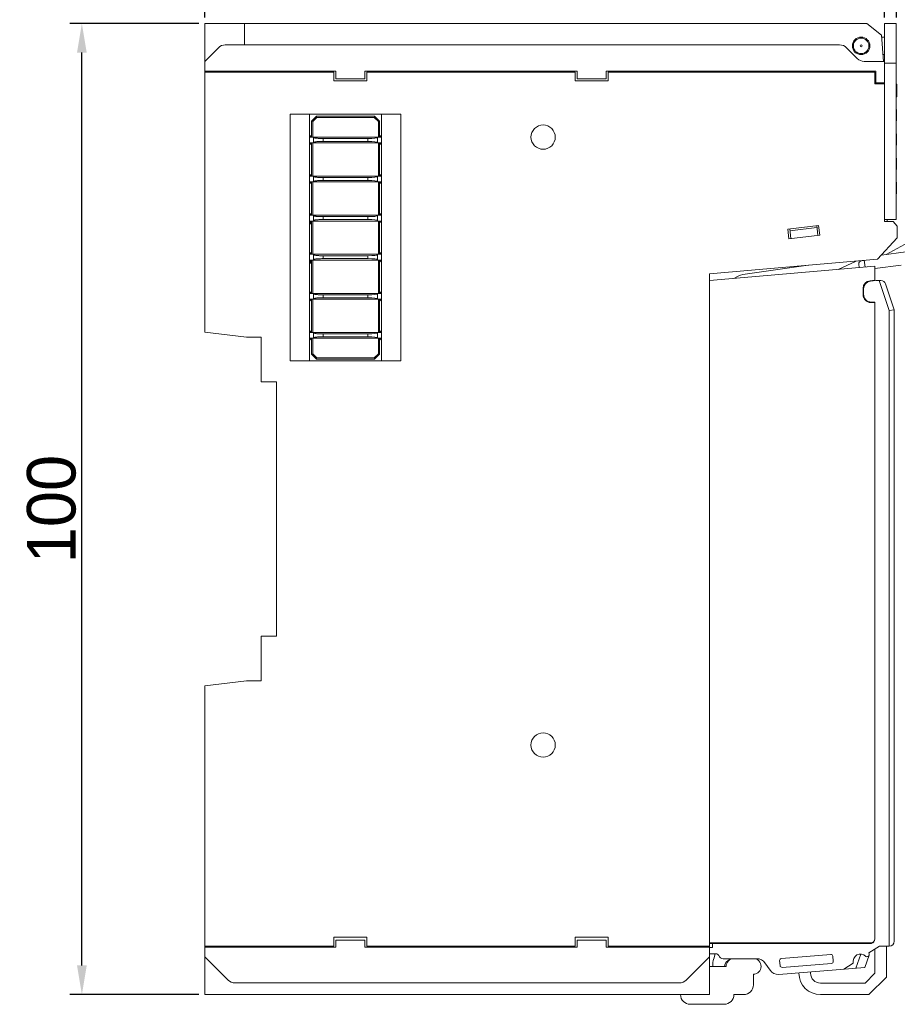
# Model space of a CAD drawing. Header units: inches. Extents: x -121 to 307, y -30 to 271.
# Tile 6 of 15: x -38 to 52, y 62 to 163. Entities that reach past the tile are written whole.
import ezdxf

# ---------------------------------------------------------------- set-up
doc = ezdxf.new("R2010")
doc.units = ezdxf.units.IN
doc.header["$LTSCALE"] = 23.1
doc.header["$MEASUREMENT"] = 0
doc.header["$PDSIZE"] = -5
doc.layers.get('0').update_dxf_attribs({"lineweight": 18})
doc.layers.get('Defpoints').update_dxf_attribs({"lineweight": 18})
for name, color, linetype, lineweight in [('1_27', 7, 'Continuous', 18), ('1_30_1_1', 7, 'Continuous', 18), ('1_39_1_1', 7, 'Continuous', 18), ('1_6', 7, 'Continuous', 18)]:
    doc.layers.add(name, color=color, linetype=linetype, lineweight=lineweight)
doc.styles.add('文字样式①', font='txt')
doc.dimstyles.new('标准样式（宋体）', dxfattribs={"dimtxt": 5, "dimasz": 3, "dimexe": 1.25, "dimexo": 0.625, "dimtad": 1, "dimtoh": 1, "dimdsep": 46, "dimtxsty": '文字样式①', "dimcen": 0, "dimdle": 6, "dimadec": 0, "dimazin": 0, "dimtfac": 1, "dimtofl": 0, "dimtmove": 0, "dimatfit": 3, "dimfxl": 0, "dimtolj": 1, "dimarcsym": 0})

# ---------------------------------------------------------------- blocks, each defined once
blk = doc.blocks.new('*D21')
at = {"color": 0, "lineweight": -2, "transparency": 16777216}
for p, q in [((-19.51, 162.56), (-32.79, 162.56)), ((-31.54, 65.56), (-31.54, 159.56)), ((-19.51, 62.56), (-32.79, 62.56))]:
    blk.add_line(p, q, dxfattribs=at)
at = {"color": 0, "lineweight": 13, "transparency": 16777216}
for points in [[(-32.04, 159.56), (-31.04, 159.56), (-31.54, 162.56)], [(-32.04, 65.56), (-31.04, 65.56), (-31.54, 62.56)]]:
    blk.add_solid(points, dxfattribs=at)
at = {"layer": 'Defpoints', "color": 0, "lineweight": 13, "transparency": 16777216}
for p in [(-31.54, 162.56), (-18.89, 162.56), (-18.89, 62.56)]:
    blk.add_point(p, dxfattribs=at)
at = {"color": 0, "lineweight": 13, "transparency": 16777216, "insert": (-34.66, 112.56), "char_height": 5, "attachment_point": 5, "rotation": 90, "style": '文字样式①'}
blk.add_mtext('\\A1;100', dxfattribs=at)
blk = doc.blocks.new('*D22')
at = {"color": 0, "lineweight": -2, "transparency": 16777216}
for p, q in [((-18.89, 163.18), (-18.89, 170.56)), ((51.11, 163.18), (51.11, 170.56)), ((-15.89, 169.31), (48.11, 169.31))]:
    blk.add_line(p, q, dxfattribs=at)
at = {"color": 0, "lineweight": 13, "transparency": 16777216}
for points in [[(-15.89, 169.81), (-15.89, 168.81), (-18.89, 169.31)], [(48.11, 169.81), (48.11, 168.81), (51.11, 169.31)]]:
    blk.add_solid(points, dxfattribs=at)
at = {"layer": 'Defpoints', "color": 0, "lineweight": 13, "transparency": 16777216}
for p in [(51.11, 169.31), (-18.89, 162.56), (51.11, 162.56)]:
    blk.add_point(p, dxfattribs=at)
at = {"color": 0, "lineweight": 13, "transparency": 16777216, "insert": (16.11, 172.44), "char_height": 5, "attachment_point": 5, "style": '文字样式①'}
blk.add_mtext('\\A1;70', dxfattribs=at)
blk = doc.blocks.new('*D23')
at = {"color": 0, "lineweight": -2, "transparency": 16777216}
for p, q in [((-18.89, 163.18), (-18.89, 180.63)), ((52.34, 163.18), (52.34, 180.63)), ((-15.89, 179.38), (49.34, 179.38))]:
    blk.add_line(p, q, dxfattribs=at)
at = {"color": 0, "lineweight": 13, "transparency": 16777216}
for points in [[(-15.89, 179.88), (-15.89, 178.88), (-18.89, 179.38)], [(49.34, 179.88), (49.34, 178.88), (52.34, 179.38)]]:
    blk.add_solid(points, dxfattribs=at)
at = {"layer": 'Defpoints', "color": 0, "lineweight": 13, "transparency": 16777216}
for p in [(52.34, 179.38), (-18.89, 162.56), (52.34, 162.56)]:
    blk.add_point(p, dxfattribs=at)
at = {"color": 0, "lineweight": 13, "transparency": 16777216, "insert": (16.73, 182.5), "char_height": 5, "width": 16.9832, "attachment_point": 5, "style": '文字样式①'}
blk.add_mtext('\\A1;71.2', dxfattribs=at)

msp = doc.modelspace()

# ---------------------------------------------------------------- linework, layer by layer
at = {"color": 7, "linetype": 'Continuous'}
for p, q in [((-18.887, 130.759), (-18.887, 162.559)), ((49.313, 162.559), (-18.887, 162.559)), ((-14.787, 160.359), (-14.787, 162.559)), ((50.813, 161.359), (49.313, 162.559)), ((51.113, 162.559), (51.113, 142.186)), ((52.313, 162.559), (51.113, 162.559)), ((52.313, 142.386), (52.313, 162.559)), ((50.813, 161.359), (51.032, 158.659)), ((52.313, 161.245), (52.338, 161.245)), ((52.338, 161.245), (52.313, 161.245)), ((52.338, 159.39), (52.338, 161.245)), ((46.499, 160.359), (-16.773, 160.359)), ((50.829, 161.159), (51.113, 161.159)), ((52.313, 161.021), (52.338, 161.021)), ((52.313, 160.518), (52.338, 160.518)), ((-17.48, 160.066), (-18.887, 158.659)), ((48.32, 158.952), (47.206, 160.066)), ((50.975, 159.359), (51.113, 159.359)), ((52.313, 160.036), (52.338, 160.036)), ((52.338, 159.79), (52.313, 159.79)), ((52.313, 159.771), (52.338, 159.771)), ((52.313, 159.759), (52.338, 159.759)), ((52.338, 159.613), (52.313, 159.613)), ((52.313, 159.589), (52.338, 159.589)), ((52.313, 159.528), (52.338, 159.528)), ((52.313, 159.507), (52.338, 159.507)), ((52.338, 159.423), (52.313, 159.423)), ((52.313, 159.39), (52.338, 159.39)), ((51.113, 158.659), (49.027, 158.659)), ((52.338, 158.459), (51.113, 158.459)), ((52.338, 158.259), (52.313, 158.259)), ((52.338, 158.259), (52.338, 158.459)), ((-5.387, 157.659), (-18.887, 157.659)), ((-18.887, 157.559), (-5.587, 157.559)), ((-9.587, 157.659), (-9.587, 157.559)), ((-7.137, 157.659), (-7.137, 157.559)), ((-5.587, 157.559), (-5.587, 156.659)), ((-5.387, 157.659), (-5.387, 156.859)), ((-2.387, 156.859), (-2.387, 157.659)), ((19.463, 157.659), (-2.387, 157.659)), ((-2.187, 157.559), (-2.187, 156.659)), ((-2.187, 157.559), (19.263, 157.559)), ((-1.637, 157.559), (-1.637, 157.659)), ((-1.437, 157.559), (-1.437, 157.659)), ((1.363, 157.659), (1.363, 157.559)), ((1.613, 157.659), (1.613, 157.559)), ((4.613, 157.659), (4.613, 157.559)), ((4.863, 157.659), (4.863, 157.559)), ((8.813, 157.659), (8.813, 157.559)), ((18.713, 157.659), (18.713, 157.559)), ((19.263, 157.559), (19.263, 156.659)), ((19.463, 157.659), (19.463, 156.859)), ((22.463, 156.859), (22.463, 157.659)), ((50.213, 157.659), (22.463, 157.659)), ((22.663, 157.559), (22.663, 156.659)), ((22.663, 157.559), (50.113, 157.559)), ((23.213, 157.559), (23.213, 157.659)), ((26.513, 157.559), (26.513, 157.659)), ((34.313, 157.559), (34.313, 157.659)), ((37.113, 157.659), (37.113, 157.559)), ((37.313, 157.659), (37.313, 157.559)), ((40.313, 157.659), (40.313, 157.559)), ((40.563, 157.559), (40.563, 157.659)), ((42.813, 157.659), (42.813, 157.559)), ((50.113, 157.559), (50.113, 156.359)), ((50.213, 156.359), (50.213, 157.659)), ((-5.587, 156.659), (-2.187, 156.659)), ((-5.387, 156.859), (-2.387, 156.859)), ((19.263, 156.659), (22.663, 156.659)), ((19.463, 156.859), (22.463, 156.859)), ((50.113, 157.059), (50.213, 157.059)), ((50.113, 156.359), (51.113, 156.359)), ((51.113, 156.459), (50.213, 156.459)), ((52.313, 156.331), (52.338, 156.331)), ((52.338, 155.006), (52.338, 156.331)), ((52.363, 156.313), (52.338, 156.313)), ((52.363, 156.313), (52.338, 156.313)), ((52.363, 156.312), (52.338, 156.312)), ((52.338, 156.31), (52.363, 156.31)), ((52.363, 156.31), (52.338, 156.31)), ((52.338, 156.199), (52.363, 156.199)), ((52.363, 154.997), (52.363, 156.313)), ((52.363, 156.297), (52.388, 156.297)), ((52.363, 156.265), (52.388, 156.265)), ((52.388, 156.297), (52.388, 154.997)), ((52.338, 156.041), (52.363, 156.041)), ((52.338, 155.853), (52.363, 155.853)), ((52.338, 155.344), (52.363, 155.344)), ((52.363, 156.142), (52.388, 156.142)), ((52.363, 155.924), (52.388, 155.924)), ((52.363, 155.532), (52.388, 155.532)), ((52.363, 155.255), (52.388, 155.255)), ((52.313, 155.031), (52.363, 155.031)), ((52.338, 155.125), (52.363, 155.125)), ((52.363, 155.006), (52.338, 155.006)), ((52.363, 155.04), (52.388, 155.04)), ((52.363, 154.997), (52.388, 154.997)), ((-10.087, 127.809), (-10.087, 153.209)), ((1.313, 153.209), (-10.087, 153.209)), ((-8.087, 153.209), (-8.087, 127.809)), ((-0.687, 127.809), (-0.687, 153.209)), ((1.313, 127.809), (1.313, 153.209)), ((52.313, 153.831), (52.338, 153.831)), ((52.313, 153.731), (52.338, 153.731)), ((52.313, 153.688), (52.338, 153.688)), ((52.313, 153.657), (52.338, 153.657)), ((52.313, 153.531), (52.338, 153.531)), ((52.338, 153.368), (52.313, 153.368)), ((52.313, 153.317), (52.338, 153.317)), ((52.338, 152.531), (52.338, 153.831)), ((52.338, 153.707), (52.363, 153.707)), ((52.338, 153.6), (52.363, 153.6)), ((52.338, 153.441), (52.363, 153.441)), ((52.338, 153.135), (52.363, 153.135)), ((52.363, 152.531), (52.363, 153.707)), ((52.313, 152.531), (52.363, 152.531)), ((52.363, 152.799), (52.338, 152.799)), ((52.338, 152.632), (52.363, 152.632)), ((52.313, 151.331), (52.338, 151.331)), ((52.313, 151.231), (52.338, 151.231)), ((52.313, 151.188), (52.338, 151.188)), ((52.313, 151.157), (52.338, 151.157)), ((52.338, 150.031), (52.338, 151.331)), ((52.338, 151.207), (52.363, 151.207)), ((52.338, 151.1), (52.363, 151.1)), ((52.363, 150.031), (52.363, 151.207)), ((52.313, 151.031), (52.338, 151.031)), ((52.338, 150.868), (52.313, 150.868)), ((52.313, 150.817), (52.338, 150.817)), ((52.338, 150.941), (52.363, 150.941)), ((52.338, 150.635), (52.363, 150.635)), ((52.363, 150.299), (52.338, 150.299)), ((52.338, 150.132), (52.363, 150.132)), ((52.313, 150.031), (52.363, 150.031)), ((52.313, 148.831), (52.338, 148.831)), ((52.313, 148.731), (52.338, 148.731)), ((52.313, 148.688), (52.338, 148.688)), ((52.313, 148.657), (52.338, 148.657)), ((52.313, 148.531), (52.338, 148.531)), ((52.338, 148.368), (52.313, 148.368)), ((52.313, 148.317), (52.338, 148.317)), ((52.338, 147.507), (52.338, 148.831)), ((52.338, 148.707), (52.363, 148.707)), ((52.338, 148.6), (52.363, 148.6)), ((52.338, 148.441), (52.363, 148.441)), ((52.338, 148.135), (52.363, 148.135)), ((52.363, 147.531), (52.363, 148.707)), ((52.313, 147.531), (52.363, 147.531)), ((52.338, 147.514), (52.313, 147.514)), ((52.313, 147.512), (52.338, 147.512)), ((52.338, 147.507), (52.313, 147.507)), ((52.363, 147.799), (52.338, 147.799)), ((52.338, 147.632), (52.363, 147.632)), ((52.313, 146.331), (52.338, 146.331)), ((52.313, 146.231), (52.338, 146.231)), ((52.313, 146.188), (52.338, 146.188)), ((52.313, 146.157), (52.338, 146.157)), ((52.313, 146.031), (52.338, 146.031)), ((52.338, 145.031), (52.338, 146.331)), ((52.338, 146.207), (52.363, 146.207)), ((52.338, 146.1), (52.363, 146.1)), ((52.363, 145.031), (52.363, 146.207)), ((52.338, 145.868), (52.313, 145.868)), ((52.313, 145.817), (52.338, 145.817)), ((52.313, 145.031), (52.363, 145.031)), ((52.338, 145.941), (52.363, 145.941)), ((52.338, 145.635), (52.363, 145.635)), ((52.363, 145.299), (52.338, 145.299)), ((52.338, 145.132), (52.363, 145.132)), ((52.313, 142.386), (51.113, 142.386)), ((52.013, 142.186), (51.113, 142.186)), ((51.413, 142.186), (51.413, 142.386)), ((52.413, 141.686), (52.013, 142.186)), ((41.158, 141.393), (44.336, 141.767)), ((41.275, 140.4), (41.158, 141.393)), ((41.474, 140.423), (41.356, 141.416)), ((41.38, 141.218), (44.161, 141.545)), ((44.137, 141.744), (44.254, 140.751)), ((44.336, 141.767), (44.453, 140.774)), ((52.413, 140.479), (52.413, 141.686)), ((44.453, 140.774), (41.275, 140.4)), ((50.411, 138.294), (52.413, 140.479)), ((50.411, 138.294), (33.113, 136.781)), ((33.113, 62.559), (33.113, 136.781)), ((-14.587, 130.259), (-18.887, 130.759)), ((-13.087, 130.259), (-14.587, 130.259)), ((-13.087, 125.659), (-13.087, 130.259)), ((-10.087, 127.809), (1.313, 127.809)), ((-11.487, 125.659), (-13.087, 125.659)), ((-11.487, 125.659), (-11.487, 99.459)), ((-13.087, 94.859), (-13.087, 99.459)), ((-13.087, 99.459), (-11.487, 99.459)), ((-18.887, 94.359), (-14.587, 94.859)), ((-18.887, 62.559), (-18.887, 94.359)), ((-14.587, 94.859), (-13.087, 94.859)), ((-5.587, 67.559), (-5.587, 68.459)), ((-2.187, 68.459), (-5.587, 68.459)), ((-5.387, 68.159), (-5.387, 67.459)), ((-2.387, 68.159), (-5.387, 68.159)), ((-2.387, 67.459), (-2.387, 68.159)), ((-2.187, 67.559), (-2.187, 68.459)), ((22.663, 68.459), (19.263, 68.459)), ((19.263, 67.559), (19.263, 68.459)), ((22.463, 68.159), (19.463, 68.159)), ((19.463, 68.159), (19.463, 67.459)), ((22.463, 67.459), (22.463, 68.159)), ((22.663, 67.559), (22.663, 68.459)), ((-18.887, 67.559), (-5.587, 67.559)), ((-5.387, 67.459), (-18.887, 67.459)), ((-9.587, 67.559), (-9.587, 67.459)), ((-7.137, 67.559), (-7.137, 67.459)), ((19.463, 67.459), (-2.387, 67.459)), ((-2.187, 67.559), (19.263, 67.559)), ((-1.637, 67.459), (-1.637, 67.559)), ((-1.437, 67.459), (-1.437, 67.559)), ((1.363, 67.559), (1.363, 67.459)), ((1.613, 67.459), (1.613, 67.559)), ((4.613, 67.459), (4.613, 67.559)), ((4.863, 67.559), (4.863, 67.459)), ((8.813, 67.559), (8.813, 67.459)), ((18.713, 67.559), (18.713, 67.459)), ((33.113, 67.459), (22.463, 67.459)), ((22.663, 67.559), (33.113, 67.559)), ((23.213, 67.459), (23.213, 67.559)), ((23.413, 67.459), (23.413, 67.559)), ((26.213, 67.559), (26.213, 67.459)), ((26.413, 67.459), (26.413, 67.559)), ((29.413, 67.459), (29.413, 67.559)), ((29.663, 67.559), (29.663, 67.459)), ((31.513, 67.459), (31.513, 67.559)), ((-18.887, 66.459), (-16.48, 64.052)), ((30.706, 64.052), (33.113, 66.459)), ((34.813, 65.459), (33.113, 65.459)), ((37.613, 63.559), (37.613, 64.659)), ((29.999, 63.759), (-15.773, 63.759)), ((33.113, 62.559), (-18.887, 62.559)), ((35.613, 62.559), (36.613, 62.559)), ((31.113, 61.559), (34.613, 61.559))]:
    msp.add_line(p, q, dxfattribs=at)
for centre, radius in [((48.713, 160.259), 0.9), ((48.713, 160.259), 0.8), ((48.713, 160.259), 0.1), ((15.963, 150.859), 1.25), ((15.963, 88.259), 1.25)]:
    msp.add_circle(centre, radius, dxfattribs=at)
for centre, radius, start, end in [((-16.773, 159.359), 1, 90, 135), ((46.499, 159.359), 1, 45, 90), ((49.027, 159.659), 1, 225, 270), ((35.613, 65.459), 0.8, 90, 180), ((37.613, 65.459), 0.8, 270, 90), ((-15.773, 64.759), 1, 225, 270), ((29.999, 64.759), 1, 270, 315), ((36.613, 63.559), 1, 270, 0), ((31.113, 62.559), 1, 180, 270), ((34.613, 62.559), 1, 270, 360)]:
    msp.add_arc(centre, radius, start, end, dxfattribs=at)
at = {"layer": '1_27', "color": 7, "linetype": 'Continuous'}
for p, q in [((50.113, 137.566), (33.113, 136.079)), ((50.113, 136.114), (50.113, 137.566)), ((50.113, 136.114), (49.638, 136.073)), ((48.913, 134.629), (48.913, 135.276)), ((50.113, 133.829), (49.713, 133.829)), ((50.113, 68.288), (50.113, 133.829)), ((33.113, 67.888), (49.713, 67.888))]:
    msp.add_line(p, q, dxfattribs=at)
for centre, radius, start, end in [((49.713, 135.276), 0.8, 95.36354, 180), ((49.713, 134.629), 0.8, 180.00001, 270), ((49.713, 68.288), 0.4, 270.00006, 359.94778)]:
    msp.add_arc(centre, radius, start, end, dxfattribs=at)
at = {"layer": '1_30_1_1', "color": 7, "linetype": 'Continuous'}
for p, q in [((-7.887, 150.872), (-8.087, 150.872)), ((-7.887, 150.272), (-8.087, 150.272)), ((-7.687, 150.272), (-7.687, 150.872)), ((-7.671, 150.812), (-7.687, 150.834)), ((-7.687, 150.309), (-7.671, 150.331)), ((-6.687, 150.722), (-6.687, 150.422)), ((-2.087, 150.722), (-6.687, 150.722)), ((-2.087, 150.422), (-6.687, 150.422)), ((-2.087, 150.422), (-2.087, 150.722)), ((-1.087, 150.272), (-1.087, 150.872)), ((-0.687, 150.872), (-0.887, 150.872)), ((-0.687, 150.272), (-0.887, 150.272)), ((-7.887, 146.847), (-8.087, 146.847)), ((-7.887, 146.247), (-8.087, 146.247)), ((-7.687, 146.247), (-7.687, 146.847)), ((-7.671, 146.787), (-7.687, 146.809)), ((-7.687, 146.284), (-7.671, 146.306)), ((-6.687, 146.697), (-6.687, 146.397)), ((-2.087, 146.697), (-6.687, 146.697)), ((-2.087, 146.397), (-6.687, 146.397)), ((-2.087, 146.397), (-2.087, 146.697)), ((-1.087, 146.247), (-1.087, 146.847)), ((-0.687, 146.847), (-0.887, 146.847)), ((-0.687, 146.247), (-0.887, 146.247)), ((-7.887, 142.822), (-8.087, 142.822)), ((-7.887, 142.222), (-8.087, 142.222)), ((-7.687, 142.222), (-7.687, 142.822)), ((-7.671, 142.762), (-7.687, 142.784)), ((-7.687, 142.259), (-7.671, 142.281)), ((-6.687, 142.672), (-6.687, 142.372)), ((-2.087, 142.672), (-6.687, 142.672)), ((-2.087, 142.372), (-6.687, 142.372)), ((-2.087, 142.372), (-2.087, 142.672)), ((-1.087, 142.222), (-1.087, 142.822)), ((-0.687, 142.822), (-0.887, 142.822)), ((-0.687, 142.222), (-0.887, 142.222)), ((-7.887, 138.797), (-8.087, 138.797)), ((-7.887, 138.197), (-8.087, 138.197)), ((-7.687, 138.197), (-7.687, 138.797)), ((-7.671, 138.737), (-7.687, 138.759)), ((-7.687, 138.234), (-7.671, 138.256)), ((-6.687, 138.647), (-6.687, 138.347)), ((-2.087, 138.647), (-6.687, 138.647)), ((-2.087, 138.347), (-6.687, 138.347)), ((-2.087, 138.347), (-2.087, 138.647)), ((-1.087, 138.197), (-1.087, 138.797)), ((-0.687, 138.797), (-0.887, 138.797)), ((-0.687, 138.197), (-0.887, 138.197)), ((-7.887, 134.772), (-8.087, 134.772)), ((-7.887, 134.172), (-8.087, 134.172)), ((-7.687, 134.172), (-7.687, 134.772)), ((-7.671, 134.712), (-7.687, 134.734)), ((-7.687, 134.209), (-7.671, 134.231)), ((-6.687, 134.622), (-6.687, 134.322)), ((-2.087, 134.622), (-6.687, 134.622)), ((-2.087, 134.322), (-6.687, 134.322)), ((-2.087, 134.322), (-2.087, 134.622)), ((-1.087, 134.172), (-1.087, 134.772)), ((-0.687, 134.772), (-0.887, 134.772)), ((-0.687, 134.172), (-0.887, 134.172)), ((-7.887, 130.747), (-8.087, 130.747)), ((-7.887, 130.147), (-8.087, 130.147)), ((-7.687, 130.147), (-7.687, 130.747)), ((-7.671, 130.687), (-7.687, 130.709)), ((-7.687, 130.184), (-7.671, 130.206)), ((-6.687, 130.597), (-6.687, 130.297)), ((-2.087, 130.597), (-6.687, 130.597)), ((-2.087, 130.297), (-6.687, 130.297)), ((-2.087, 130.297), (-2.087, 130.597)), ((-1.087, 130.147), (-1.087, 130.747)), ((-0.687, 130.747), (-0.887, 130.747)), ((-0.687, 130.147), (-0.887, 130.147))]:
    msp.add_line(p, q, dxfattribs=at)
for centre, major_axis, start_param, end_param in [((-2.549, 150.886), (1.462, -0.053), 5.0379606, 6.2870208), ((-2.549, 150.257), (1.462, 0.053), 6.2793498, 7.5284101), ((-2.549, 146.861), (1.462, -0.053), 5.0379606, 6.2870208), ((-2.549, 146.232), (1.462, 0.053), 6.2793498, 7.5284101), ((-2.549, 142.836), (1.462, -0.053), 5.0379606, 6.2870208), ((-2.549, 142.207), (1.462, 0.053), 6.2793498, 7.5284101), ((-2.549, 138.811), (1.462, -0.053), 5.0379606, 6.2870208), ((-2.549, 138.182), (1.462, 0.053), 6.2793498, 7.5284101), ((-2.549, 134.786), (1.462, -0.053), 5.0379606, 6.2870208), ((-2.549, 134.157), (1.462, 0.053), 6.2793498, 7.5284101), ((-2.549, 130.761), (1.462, -0.053), 5.0379606, 6.2870208), ((-2.549, 130.132), (1.462, 0.053), 6.2793498, 7.5284101)]:
    msp.add_ellipse(centre, major_axis=major_axis, ratio=0.1065909, start_param=start_param, end_param=end_param, dxfattribs=at)
for points, knots in [([(-7.671, 150.812), (-7.663, 150.806), (-7.644, 150.797), (-7.592, 150.781), (-7.508, 150.764), (-7.392, 150.75), (-7.261, 150.738), (-7.122, 150.73), (-6.93, 150.723), (-6.784, 150.722), (-6.687, 150.722)], [0, 0, 0, 0, 0.02785474, 0.06512036, 0.16335984, 0.28354507, 0.41647705, 0.55655564, 0.70055576, 0.99338529, 0.99338529, 0.99338529, 0.99338529]), ([(-7.671, 150.331), (-7.663, 150.337), (-7.644, 150.346), (-7.592, 150.363), (-7.508, 150.379), (-7.392, 150.393), (-7.261, 150.405), (-7.122, 150.413), (-6.93, 150.42), (-6.784, 150.422), (-6.687, 150.422)], [0, 0, 0, 0, 0.02785477, 0.06512039, 0.16335988, 0.28354509, 0.41647703, 0.55655562, 0.70055572, 0.99338529, 0.99338529, 0.99338529, 0.99338529]), ([(-7.671, 146.787), (-7.663, 146.781), (-7.644, 146.772), (-7.592, 146.756), (-7.508, 146.739), (-7.392, 146.725), (-7.261, 146.713), (-7.122, 146.705), (-6.93, 146.698), (-6.784, 146.697), (-6.687, 146.697)], [0, 0, 0, 0, 0.02785474, 0.06512036, 0.16335984, 0.28354507, 0.41647705, 0.55655564, 0.70055576, 0.99338529, 0.99338529, 0.99338529, 0.99338529]), ([(-7.671, 146.306), (-7.663, 146.312), (-7.644, 146.321), (-7.592, 146.338), (-7.508, 146.354), (-7.392, 146.368), (-7.261, 146.38), (-7.122, 146.388), (-6.93, 146.395), (-6.784, 146.397), (-6.687, 146.397)], [0, 0, 0, 0, 0.02785477, 0.06512039, 0.16335988, 0.28354509, 0.41647703, 0.55655562, 0.70055572, 0.99338529, 0.99338529, 0.99338529, 0.99338529]), ([(-7.671, 142.762), (-7.663, 142.756), (-7.644, 142.747), (-7.592, 142.731), (-7.508, 142.714), (-7.392, 142.7), (-7.261, 142.688), (-7.122, 142.68), (-6.93, 142.673), (-6.784, 142.672), (-6.687, 142.672)], [0, 0, 0, 0, 0.02785474, 0.06512036, 0.16335984, 0.28354507, 0.41647705, 0.55655564, 0.70055575, 0.99338529, 0.99338529, 0.99338529, 0.99338529]), ([(-7.671, 142.281), (-7.663, 142.287), (-7.644, 142.296), (-7.592, 142.313), (-7.508, 142.329), (-7.392, 142.343), (-7.261, 142.355), (-7.122, 142.363), (-6.93, 142.37), (-6.784, 142.372), (-6.687, 142.372)], [0, 0, 0, 0, 0.02785477, 0.06512039, 0.16335988, 0.28354509, 0.41647703, 0.55655562, 0.70055572, 0.99338529, 0.99338529, 0.99338529, 0.99338529]), ([(-7.671, 138.737), (-7.663, 138.731), (-7.644, 138.722), (-7.592, 138.706), (-7.508, 138.689), (-7.392, 138.675), (-7.261, 138.663), (-7.122, 138.655), (-6.93, 138.648), (-6.784, 138.647), (-6.687, 138.647)], [0, 0, 0, 0, 0.02785474, 0.06512036, 0.16335984, 0.28354507, 0.41647705, 0.55655564, 0.70055576, 0.99338529, 0.99338529, 0.99338529, 0.99338529]), ([(-7.671, 138.256), (-7.663, 138.262), (-7.644, 138.271), (-7.592, 138.288), (-7.508, 138.304), (-7.392, 138.318), (-7.261, 138.33), (-7.122, 138.338), (-6.93, 138.345), (-6.784, 138.347), (-6.687, 138.347)], [0, 0, 0, 0, 0.02785477, 0.06512039, 0.16335988, 0.28354509, 0.41647703, 0.55655562, 0.70055572, 0.99338529, 0.99338529, 0.99338529, 0.99338529]), ([(-7.671, 134.712), (-7.663, 134.706), (-7.644, 134.697), (-7.592, 134.681), (-7.508, 134.664), (-7.392, 134.65), (-7.261, 134.638), (-7.122, 134.63), (-6.93, 134.623), (-6.784, 134.622), (-6.687, 134.622)], [0, 0, 0, 0, 0.02785474, 0.06512036, 0.16335984, 0.28354507, 0.41647705, 0.55655564, 0.70055575, 0.99338529, 0.99338529, 0.99338529, 0.99338529]), ([(-7.671, 134.231), (-7.663, 134.237), (-7.644, 134.246), (-7.592, 134.263), (-7.508, 134.279), (-7.392, 134.293), (-7.261, 134.305), (-7.122, 134.313), (-6.93, 134.32), (-6.784, 134.322), (-6.687, 134.322)], [0, 0, 0, 0, 0.02785477, 0.06512039, 0.16335988, 0.28354509, 0.41647703, 0.55655562, 0.70055572, 0.99338529, 0.99338529, 0.99338529, 0.99338529]), ([(-7.671, 130.687), (-7.663, 130.681), (-7.644, 130.672), (-7.592, 130.656), (-7.508, 130.639), (-7.392, 130.625), (-7.261, 130.614), (-7.122, 130.605), (-6.93, 130.598), (-6.784, 130.597), (-6.687, 130.597)], [0, 0, 0, 0, 0.02785474, 0.06512036, 0.16335984, 0.28354507, 0.41647705, 0.55655564, 0.70055575, 0.99338529, 0.99338529, 0.99338529, 0.99338529]), ([(-7.671, 130.206), (-7.663, 130.212), (-7.644, 130.221), (-7.592, 130.238), (-7.508, 130.254), (-7.392, 130.269), (-7.261, 130.28), (-7.122, 130.288), (-6.93, 130.295), (-6.784, 130.297), (-6.687, 130.297)], [0, 0, 0, 0, 0.02785477, 0.06512039, 0.16335988, 0.28354509, 0.41647703, 0.55655562, 0.70055572, 0.99338529, 0.99338529, 0.99338529, 0.99338529])]:
    msp.add_open_spline(points, degree=3, knots=knots, dxfattribs=at)
at = {"layer": '1_39_1_1', "color": 7, "linetype": 'Continuous'}
for p, q in [((-7.387, 153.009), (-7.887, 152.509)), ((-7.887, 152.509), (-7.887, 150.872)), ((-7.767, 152.459), (-7.887, 152.509)), ((-7.767, 152.459), (-7.337, 152.889)), ((-7.767, 152.459), (-7.767, 150.872)), ((-7.337, 152.889), (-7.387, 153.009)), ((-1.387, 153.009), (-7.387, 153.009)), ((-1.437, 152.889), (-7.337, 152.889)), ((-1.437, 152.889), (-1.387, 153.009)), ((-1.437, 152.889), (-1.007, 152.459)), ((-0.887, 152.509), (-1.387, 153.009)), ((-0.887, 152.509), (-1.007, 152.459)), ((-1.007, 150.872), (-1.007, 152.459)), ((-0.887, 150.872), (-0.887, 152.509)), ((-7.887, 150.872), (-8.087, 151.072)), ((-8.087, 150.072), (-7.887, 150.272)), ((-7.887, 150.872), (-0.887, 150.872)), ((-7.887, 150.272), (-7.887, 146.847)), ((-7.887, 150.272), (-0.887, 150.272)), ((-7.767, 150.272), (-7.767, 146.847)), ((-1.007, 146.847), (-1.007, 150.272)), ((-0.687, 151.072), (-0.887, 150.872)), ((-0.887, 146.847), (-0.887, 150.272)), ((-0.887, 150.272), (-0.687, 150.072)), ((-7.887, 146.847), (-8.087, 147.047)), ((-0.687, 147.047), (-0.887, 146.847)), ((-8.087, 146.047), (-7.887, 146.247)), ((-7.887, 146.847), (-0.887, 146.847)), ((-7.887, 146.247), (-7.887, 142.822)), ((-7.887, 146.247), (-0.887, 146.247)), ((-7.767, 146.247), (-7.767, 142.822)), ((-1.007, 142.822), (-1.007, 146.247)), ((-0.887, 142.822), (-0.887, 146.247)), ((-0.887, 146.247), (-0.687, 146.047)), ((-7.887, 142.822), (-8.087, 143.022)), ((-0.687, 143.022), (-0.887, 142.822)), ((-7.887, 142.222), (-8.087, 142.022)), ((-8.087, 141.852), (-7.887, 142.052)), ((-7.887, 142.822), (-0.887, 142.822)), ((-7.887, 142.222), (-7.887, 138.797)), ((-7.887, 142.222), (-0.887, 142.222)), ((-7.767, 142.222), (-7.767, 138.797)), ((-1.007, 138.797), (-1.007, 142.222)), ((-0.887, 138.797), (-0.887, 142.222)), ((-0.887, 142.222), (-0.687, 142.022)), ((-7.887, 138.797), (-8.087, 138.997)), ((-0.687, 138.997), (-0.887, 138.797)), ((-7.887, 138.197), (-8.087, 137.997)), ((-8.087, 137.827), (-7.887, 138.027)), ((-7.887, 138.797), (-0.887, 138.797)), ((-7.887, 138.197), (-7.887, 134.772)), ((-0.887, 138.197), (-7.887, 138.197)), ((-7.767, 138.197), (-7.767, 134.772)), ((-1.007, 134.772), (-1.007, 138.197)), ((-0.887, 134.772), (-0.887, 138.197)), ((-0.887, 138.197), (-0.687, 137.997)), ((-7.887, 134.772), (-8.087, 134.972)), ((-0.687, 134.972), (-0.887, 134.772)), ((-8.087, 133.972), (-7.887, 134.172)), ((-7.887, 134.772), (-0.887, 134.772)), ((-7.887, 134.172), (-7.887, 130.747)), ((-0.887, 134.172), (-7.887, 134.172)), ((-7.767, 134.172), (-7.767, 130.747)), ((-1.007, 130.747), (-1.007, 134.172)), ((-0.887, 130.747), (-0.887, 134.172)), ((-0.887, 134.172), (-0.687, 133.972)), ((-7.887, 130.747), (-8.087, 130.947)), ((-0.687, 130.947), (-0.887, 130.747)), ((-8.087, 129.947), (-7.887, 130.147)), ((-7.887, 130.747), (-0.887, 130.747)), ((-7.887, 130.147), (-7.887, 128.509)), ((-0.887, 130.147), (-7.887, 130.147)), ((-7.767, 130.147), (-7.767, 128.559)), ((-1.007, 128.559), (-1.007, 130.147)), ((-0.887, 128.509), (-0.887, 130.147)), ((-0.887, 130.147), (-0.687, 129.947)), ((-7.767, 128.559), (-7.887, 128.509)), ((-7.887, 128.509), (-7.387, 128.009)), ((-7.337, 128.129), (-7.767, 128.559)), ((-7.387, 128.009), (-7.337, 128.129)), ((-7.387, 128.009), (-1.387, 128.009)), ((-7.337, 128.129), (-1.437, 128.129)), ((-1.007, 128.559), (-1.437, 128.129)), ((-1.387, 128.009), (-1.437, 128.129)), ((-1.387, 128.009), (-0.887, 128.509)), ((-0.887, 128.509), (-1.007, 128.559))]:
    msp.add_line(p, q, dxfattribs=at)
at = {"layer": '1_6', "color": 7, "linetype": 'Continuous'}
for p, q in [((51.285, 138.781), (53.93, 140.214)), ((50.803, 138.721), (53.321, 139.031)), ((48.193, 138.1), (46.359, 137.238)), ((48.945, 138.141), (48.747, 138.116)), ((49.127, 137.48), (49.042, 138.175)), ((36.54, 136.713), (43.273, 137.67)), ((48.486, 137.782), (48.529, 137.428)), ((52.833, 137.661), (50.113, 137.327)), ((49.382, 136), (49.643, 136.023)), ((49.643, 136.023), (50.281, 136.079)), ((50.753, 136.079), (50.279, 136.079)), ((50.586, 136.079), (51.613, 132.998)), ((48.963, 135.23), (48.963, 134.361)), ((51.227, 135.737), (52.113, 133.079)), ((49.763, 133.879), (50.113, 133.879)), ((50.113, 133.879), (50.113, 68.275)), ((52.113, 133.079), (51.613, 132.998)), ((51.613, 67.552), (51.613, 132.998)), ((52.113, 133.079), (52.113, 68.052)), ((49.614, 67.814), (33.113, 67.814)), ((33.113, 67.414), (33.413, 67.414)), ((33.413, 67.414), (33.413, 67.814)), ((33.913, 67.814), (33.913, 67.888)), ((34.563, 67.888), (34.563, 67.814)), ((49.113, 67.888), (49.113, 67.814)), ((50.613, 67.552), (49.519, 66.846)), ((49.615, 67.814), (49.729, 67.826)), ((50.113, 67.229), (50.113, 64.752)), ((50.613, 67.552), (51.613, 67.552)), ((51.313, 67.552), (51.313, 64.352)), ((33.113, 66.759), (33.771, 66.759)), ((33.533, 66.259), (33.667, 66.759)), ((34.513, 66.259), (37.988, 66.259)), ((40.32, 66.058), (40.37, 65.539)), ((45.583, 66.686), (40.503, 66.276)), ((45.847, 65.986), (45.798, 66.505)), ((48.692, 66.725), (48.174, 65.277)), ((49.088, 65.35), (49.545, 66.627)), ((39.331, 65.068), (38.813, 65.825)), ((49.088, 65.35), (40.236, 64.637)), ((40.585, 65.359), (45.664, 65.768)), ((43.513, 64.901), (43.513, 64.752)), ((47.899, 65.802), (46.929, 65.176)), ((42.313, 64.752), (42.313, 64.805)), ((49.113, 63.752), (50.113, 64.752)), ((51.313, 64.352), (49.513, 62.552)), ((49.113, 63.752), (44.513, 63.752)), ((44.513, 62.552), (49.513, 62.552))]:
    msp.add_line(p, q, dxfattribs=at)
for centre, radius, start, end in [((48.783, 137.819), 0.3, 97, 187), ((48.982, 137.843), 0.3, 77.52878, 97), ((37.314, 133.608), 3.2, 104, 122.21851), ((49.763, 135.23), 0.8, 95.27238, 180), ((50.753, 135.579), 0.5, 18.43495, 90), ((49.763, 134.679), 0.8, 180, 270), ((51.613, 68.052), 0.5, 270, 0), ((35.439, 65.653), 2, 162.34569, 185.62601), ((33.771, 66.459), 0.3, 22.02431, 90), ((34.513, 66.759), 0.5, 202.02431, 270), ((35.613, 65.259), 1, 90, 168.24784), ((37.988, 65.259), 1, 34.43543, 90), ((40.519, 66.077), 0.2, 94.60594, 185.4274), ((45.599, 66.486), 0.2, 5.4274, 94.60594), ((45.648, 65.967), 0.2, 274.60594, 5.4274), ((48.643, 65.965), 0.762, 43.18976, 192.36999), ((49.309, 66.711), 0.25, 243.85724, 32.81289), ((40.156, 65.634), 1, 214.43543, 274.60594), ((40.569, 65.558), 0.2, 185.4274, 274.60594), ((44.513, 64.752), 2.2, 180, 270), ((44.513, 64.752), 1, 180, 270)]:
    msp.add_arc(centre, radius, start, end, dxfattribs=at)
for points, knots in [([(49.872, 67.881), (49.897, 67.895), (49.974, 67.946), (50.049, 68.036), (50.082, 68.114), (50.086, 68.124)], [0, 0, 0, 0, 0.0984992, 0.30032048, 0.33029724, 0.33029724, 0.33029724, 0.33029724]), ([(49.729, 67.826), (49.75, 67.831), (49.796, 67.844), (49.846, 67.866), (49.872, 67.881)], [0, 0, 0, 0, 0.07281914, 0.15349751, 0.15349751, 0.15349751, 0.15349751])]:
    msp.add_open_spline(points, degree=3, knots=knots, dxfattribs=at)
msp.add_open_spline([(50.086, 68.124), (50.103, 68.171), (50.113, 68.223), (50.113, 68.275)], degree=3, dxfattribs=at)

# ---------------------------------------------------------------- dimensions: what is measured, and where the dimension line sits
at = {"lineweight": 13}
dim = msp.add_linear_dim(base=(52.338, 179.378), p1=(-18.887, 162.559), p2=(52.338, 162.559), text='71.2', dimstyle='标准样式（宋体）', override={"dimarcsym": 1}, dxfattribs=at)
dim.commit()
dim.dimension.update_dxf_attribs({"geometry": '*D23', "text_midpoint": (16.726, 182.503)})
dim = msp.add_linear_dim(base=(51.113, 169.314), p1=(-18.887, 162.559), p2=(51.113, 162.559), dimstyle='标准样式（宋体）', override={"dimarcsym": 1}, dxfattribs=at)
dim.commit()
dim.dimension.update_dxf_attribs({"geometry": '*D22', "text_midpoint": (16.113, 172.439)})
dim = msp.add_linear_dim(base=(-31.539, 162.559), p1=(-18.887, 62.559), p2=(-18.887, 162.559), angle=90, dimstyle='标准样式（宋体）', override={"dimarcsym": 1}, dxfattribs=at)
dim.commit()
dim.dimension.update_dxf_attribs({"geometry": '*D21', "text_midpoint": (-34.664, 112.559)})

doc.saveas('drawing.dxf')
